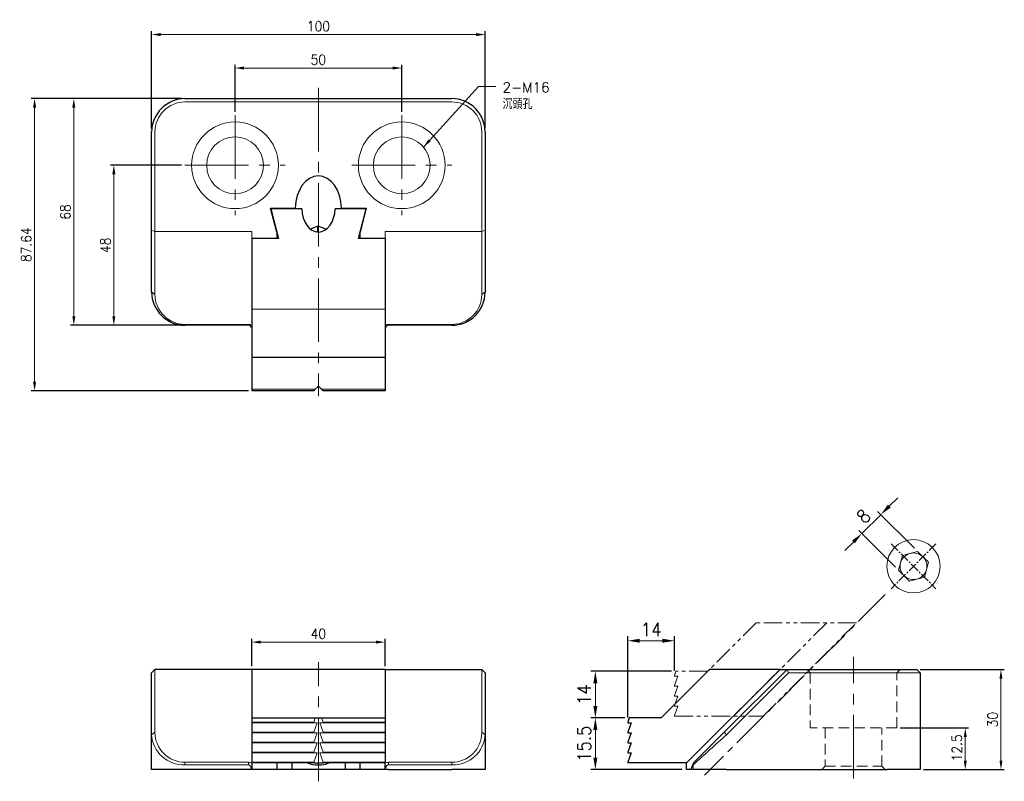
# Model space of a CAD drawing. Header units: millimetres. Extents: x -90 to 206, y -4 to 225.
import ezdxf

# ---------------------------------------------------------------- set-up
doc = ezdxf.new("R2010")
doc.units = ezdxf.units.MM
for name, pattern in [('CENTER2', [28.575, 19.05, -3.175, 3.175, -3.175]), ('DASHED2', [9.525, 6.35, -3.175]), ('PHANTOM2', [31.75, 15.875, -3.175, 3.175, -3.175, 3.175, -3.175])]:
    doc.linetypes.add(name, pattern=pattern)
for name, color, linetype, lineweight in [('01', 4, 'Continuous', 20), ('CL', 1, 'CENTER2', 15), ('DASH', 8, 'DASHED2', 13), ('DIM', 6, 'Continuous', 13), ('G', 3, 'Continuous', 18), ('L', 30, 'PHANTOM2', 5), ('TXT', 3, 'Continuous', 18), ('W', 7, 'Continuous', 30)]:
    doc.layers.add(name, color=color, linetype=linetype, lineweight=lineweight)
doc.styles.add('TEXT1', font='txt.shx', dxfattribs={"height": 3, "bigfont": 'chineset.shx'})
doc.styles.add('TXT-1', font='txt.shx', dxfattribs={"width": 0.9, "bigfont": 'chineset.shx'})
doc.dimstyles.new('ISO-25', dxfattribs={"dimscale": 1.5, "dimtxt": 2, "dimasz": 1.8, "dimexe": 0.66666, "dimexo": 0.66666, "dimgap": 0.66666, "dimtad": 1, "dimdec": 3, "dimdsep": 46, "dimtxsty": 'TXT-1', "dimcen": -2.5, "dimclrd": 256, "dimclre": 256, "dimclrt": 3, "dimadec": 0, "dimazin": 0, "dimtfac": 0.8, "dimtdec": 3, "dimtmove": 0, "dimatfit": 3, "dimfxl": 0, "dimlwd": -1, "dimarcsym": 0})

# ---------------------------------------------------------------- blocks, each defined once
blk = doc.blocks.new('*D18')
at = {"layer": 'Defpoints', "color": 0}
for p in [(25, 210.44), (-25, 196.26), (25, 196.26)]:
    blk.add_point(p, dxfattribs=at)
at = {"layer": 'DIM', "lineweight": -2}
for p, q in [((-25, 197.26), (-25, 211.44)), ((25, 197.26), (25, 211.44))]:
    blk.add_line(p, q, dxfattribs=at)
at = {"layer": 'DIM'}
blk.add_line((-22.3, 210.44), (22.3, 210.44), dxfattribs=at)
for points in [[(-22.3, 210.89), (-22.3, 209.99), (-25, 210.44)], [(22.3, 210.89), (22.3, 209.99), (25, 210.44)]]:
    blk.add_solid(points, dxfattribs=at)
at = {"layer": 'DIM', "color": 3, "insert": (0, 212.94), "char_height": 3, "attachment_point": 5, "style": 'TXT-1'}
blk.add_mtext('50', dxfattribs=at)
blk = doc.blocks.new('*D19')
at = {"layer": 'Defpoints', "color": 0}
for p in [(50, 220.48), (-50, 191.26), (50, 191.26)]:
    blk.add_point(p, dxfattribs=at)
at = {"layer": 'DIM', "lineweight": -2}
for p, q in [((-50, 192.26), (-50, 221.48)), ((50, 192.26), (50, 221.48))]:
    blk.add_line(p, q, dxfattribs=at)
at = {"layer": 'DIM'}
blk.add_line((-47.3, 220.48), (47.3, 220.48), dxfattribs=at)
for points in [[(-47.3, 220.93), (-47.3, 220.03), (-50, 220.48)], [(47.3, 220.93), (47.3, 220.03), (50, 220.48)]]:
    blk.add_solid(points, dxfattribs=at)
at = {"layer": 'DIM', "color": 3, "insert": (0, 222.98), "char_height": 3, "attachment_point": 5, "style": 'TXT-1'}
blk.add_mtext('100', dxfattribs=at)
blk = doc.blocks.new('*D20')
at = {"layer": 'Defpoints', "color": 0}
for p in [(-40, 201.26), (-85.1, 113.62), (-20, 113.62)]:
    blk.add_point(p, dxfattribs=at)
at = {"layer": 'DIM', "lineweight": -2}
for p, q in [((-41, 201.26), (-86.1, 201.26)), ((-21, 113.62), (-86.1, 113.62))]:
    blk.add_line(p, q, dxfattribs=at)
at = {"layer": 'DIM'}
blk.add_line((-85.1, 198.56), (-85.1, 116.32), dxfattribs=at)
for points in [[(-85.55, 198.56), (-84.65, 198.56), (-85.1, 201.26)], [(-85.55, 116.32), (-84.65, 116.32), (-85.1, 113.62)]]:
    blk.add_solid(points, dxfattribs=at)
at = {"layer": 'DIM', "color": 3, "insert": (-87.6, 157.44), "char_height": 3, "attachment_point": 5, "rotation": 90, "style": 'TXT-1'}
blk.add_mtext('87.64', dxfattribs=at)
blk = doc.blocks.new('*D21')
at = {"layer": 'Defpoints', "color": 0}
for p in [(-40, 201.26), (-73.34, 133.26), (-41, 133.26)]:
    blk.add_point(p, dxfattribs=at)
at = {"layer": 'DIM', "lineweight": -2}
for p, q in [((-41, 201.26), (-74.34, 201.26)), ((-42, 133.26), (-74.34, 133.26))]:
    blk.add_line(p, q, dxfattribs=at)
at = {"layer": 'DIM'}
blk.add_line((-73.34, 198.56), (-73.34, 135.96), dxfattribs=at)
for points in [[(-73.79, 198.56), (-72.89, 198.56), (-73.34, 201.26)], [(-73.79, 135.96), (-72.89, 135.96), (-73.34, 133.26)]]:
    blk.add_solid(points, dxfattribs=at)
at = {"layer": 'DIM', "color": 3, "insert": (-75.84, 167.26), "char_height": 3, "attachment_point": 5, "rotation": 90, "style": 'TXT-1'}
blk.add_mtext('68', dxfattribs=at)
blk = doc.blocks.new('*D22')
at = {"layer": 'Defpoints', "color": 0}
for p in [(-40, 181.26), (-61.33, 133.26), (-40, 133.26)]:
    blk.add_point(p, dxfattribs=at)
at = {"layer": 'DIM', "lineweight": -2}
for p, q in [((-41, 181.26), (-62.33, 181.26)), ((-41, 133.26), (-62.33, 133.26))]:
    blk.add_line(p, q, dxfattribs=at)
at = {"layer": 'DIM'}
blk.add_line((-61.33, 178.56), (-61.33, 135.96), dxfattribs=at)
for points in [[(-61.78, 178.56), (-60.88, 178.56), (-61.33, 181.26)], [(-61.78, 135.96), (-60.88, 135.96), (-61.33, 133.26)]]:
    blk.add_solid(points, dxfattribs=at)
at = {"layer": 'DIM', "color": 3, "insert": (-63.83, 157.26), "char_height": 3, "attachment_point": 5, "rotation": 90, "style": 'TXT-1'}
blk.add_mtext('48', dxfattribs=at)
blk = doc.blocks.new('*D23')
at = {"layer": 'Defpoints', "color": 0}
for p in [(20, 38.23), (-20, 30), (20, 30)]:
    blk.add_point(p, dxfattribs=at)
at = {"layer": 'DIM', "lineweight": -2}
for p, q in [((-20, 31), (-20, 39.23)), ((20, 31), (20, 39.23))]:
    blk.add_line(p, q, dxfattribs=at)
at = {"layer": 'DIM'}
blk.add_line((-17.3, 38.23), (17.3, 38.23), dxfattribs=at)
for points in [[(-17.3, 38.68), (-17.3, 37.78), (-20, 38.23)], [(17.3, 38.68), (17.3, 37.78), (20, 38.23)]]:
    blk.add_solid(points, dxfattribs=at)
at = {"layer": 'DIM', "color": 3, "insert": (0, 40.73), "char_height": 3, "attachment_point": 5, "style": 'TXT-1'}
blk.add_mtext('40', dxfattribs=at)
blk = doc.blocks.new('*D24')
at = {"layer": 'Defpoints', "color": 0}
for p in [(168.62, 76.46), (179.65, 65.44), (173.99, 59.78)]:
    blk.add_point(p, dxfattribs=at)
at = {"layer": 'DIM'}
for p, q in [((171.17, 79.01), (173.71, 81.56)), ((162.96, 70.81), (168.62, 76.46)), ((160.42, 68.26), (157.87, 65.72))]:
    blk.add_line(p, q, dxfattribs=at)
at = {"layer": 'DIM', "lineweight": -2}
for p, q in [((178.7, 66.38), (167.68, 77.41)), ((173.05, 60.73), (162.02, 71.75))]:
    blk.add_line(p, q, dxfattribs=at)
at = {"layer": 'DIM'}
for points in [[(170.74, 79.43), (171.59, 78.59), (168.62, 76.46)], [(159.99, 68.69), (160.84, 67.84), (162.96, 70.81)]]:
    blk.add_solid(points, dxfattribs=at)
at = {"layer": 'DIM', "color": 3, "insert": (163.44, 75.99), "char_height": 4, "attachment_point": 5, "rotation": 45, "style": 'TXT-1'}
blk.add_mtext('8', dxfattribs=at)
blk = doc.blocks.new('*D25')
at = {"layer": 'Defpoints', "color": 0}
for p in [(106.78, 38.64), (106.78, 28.25), (92.78, 14.25)]:
    blk.add_point(p, dxfattribs=at)
at = {"layer": 'DIM', "lineweight": -2}
for p, q in [((92.78, 15.59), (92.78, 39.98)), ((106.78, 29.59), (106.78, 39.98))]:
    blk.add_line(p, q, dxfattribs=at)
at = {"layer": 'DIM'}
blk.add_line((96.38, 38.64), (103.18, 38.64), dxfattribs=at)
for points in [[(96.38, 39.24), (96.38, 38.04), (92.78, 38.64)], [(103.18, 39.24), (103.18, 38.04), (106.78, 38.64)]]:
    blk.add_solid(points, dxfattribs=at)
at = {"layer": 'DIM', "color": 3, "insert": (99.78, 41.98), "char_height": 4, "attachment_point": 5, "style": 'TXT-1'}
blk.add_mtext('14', dxfattribs=at)
blk = doc.blocks.new('*D26')
at = {"layer": 'Defpoints', "color": 0}
for p in [(107.23, 29.5), (83.05, 15.5), (93.23, 15.5)]:
    blk.add_point(p, dxfattribs=at)
at = {"layer": 'DIM', "lineweight": -2}
for p, q in [((105.9, 29.5), (81.72, 29.5)), ((91.9, 15.5), (81.72, 15.5))]:
    blk.add_line(p, q, dxfattribs=at)
at = {"layer": 'DIM'}
blk.add_line((83.05, 25.9), (83.05, 19.1), dxfattribs=at)
for points in [[(82.45, 25.9), (83.65, 25.9), (83.05, 29.5)], [(82.45, 19.1), (83.65, 19.1), (83.05, 15.5)]]:
    blk.add_solid(points, dxfattribs=at)
at = {"layer": 'DIM', "color": 3, "insert": (79.72, 22.5), "char_height": 4, "attachment_point": 5, "rotation": 90, "style": 'TXT-1'}
blk.add_mtext('14', dxfattribs=at)
blk = doc.blocks.new('*D27')
at = {"layer": 'Defpoints', "color": 0}
for p in [(93.23, 15.5), (83.05, 0), (110.42, 0)]:
    blk.add_point(p, dxfattribs=at)
at = {"layer": 'DIM', "lineweight": -2}
for p, q in [((91.9, 15.5), (81.72, 15.5)), ((109.09, 0), (81.72, 0))]:
    blk.add_line(p, q, dxfattribs=at)
at = {"layer": 'DIM'}
blk.add_line((83.05, 11.9), (83.05, 3.6), dxfattribs=at)
for points in [[(82.45, 11.9), (83.65, 11.9), (83.05, 15.5)], [(82.45, 3.6), (83.65, 3.6), (83.05, 0)]]:
    blk.add_solid(points, dxfattribs=at)
at = {"layer": 'DIM', "color": 3, "insert": (79.72, 7.75), "char_height": 4, "attachment_point": 5, "rotation": 90, "style": 'TXT-1'}
blk.add_mtext('15.5', dxfattribs=at)
blk = doc.blocks.new('A$C1959648E')
at = {"layer": 'L', "ltscale": 0.35}
for p, q in [((0, 0), (-14.5, -14.5)), ((21.14, 0), (-6.86, -28)), ((30.05, 0), (0, 0)), ((2.05, -28), (30.05, 0)), ((-24.05, -14.5), (-24.5, -15.75)), ((-14.5, -14.5), (-24.05, -14.5)), ((-24.5, -15.75), (-24.5, -16)), ((-23.5, -16), (-24.5, -18.75)), ((-24.5, -16), (-23.5, -16)), ((-24.5, -18.75), (-24.5, -19)), ((-23.5, -19), (-24.5, -21.75)), ((-24.5, -19), (-23.5, -19)), ((-24.5, -21.75), (-24.5, -22)), ((-23.5, -22), (-24.5, -24.75)), ((-24.5, -22), (-23.5, -22)), ((-24.5, -24.75), (-24.5, -25)), ((-23.5, -25), (-24.5, -27.75)), ((-24.5, -25), (-23.5, -25)), ((-24.5, -27.75), (-24.5, -28)), ((-24.5, -28), (2.05, -28))]:
    blk.add_line(p, q, dxfattribs=at)
blk = doc.blocks.new('*D28')
at = {"layer": 'Defpoints', "color": 0}
for p in [(173.42, 12.5), (193.97, 12.5), (180.42, 0)]:
    blk.add_point(p, dxfattribs=at)
at = {"layer": 'DIM', "lineweight": -2}
for p, q in [((174.42, 12.5), (194.97, 12.5)), ((181.42, 0), (194.97, 0))]:
    blk.add_line(p, q, dxfattribs=at)
at = {"layer": 'DIM'}
blk.add_line((193.97, 2.7), (193.97, 9.8), dxfattribs=at)
for points in [[(193.52, 9.8), (194.42, 9.8), (193.97, 12.5)], [(193.52, 2.7), (194.42, 2.7), (193.97, 0)]]:
    blk.add_solid(points, dxfattribs=at)
at = {"layer": 'DIM', "color": 3, "insert": (191.47, 6.51), "char_height": 3, "attachment_point": 5, "rotation": 90, "style": 'TXT-1'}
blk.add_mtext('12.5', dxfattribs=at)
blk = doc.blocks.new('*D29')
at = {"layer": 'Defpoints', "color": 0}
for p in [(179.42, 30), (204.67, 30), (180.42, 0)]:
    blk.add_point(p, dxfattribs=at)
at = {"layer": 'DIM', "lineweight": -2}
for p, q in [((180.42, 30), (205.67, 30)), ((181.42, 0), (205.67, 0))]:
    blk.add_line(p, q, dxfattribs=at)
at = {"layer": 'DIM'}
blk.add_line((204.67, 2.7), (204.67, 27.3), dxfattribs=at)
for points in [[(204.22, 27.3), (205.12, 27.3), (204.67, 30)], [(204.22, 2.7), (205.12, 2.7), (204.67, 0)]]:
    blk.add_solid(points, dxfattribs=at)
at = {"layer": 'DIM', "color": 3, "insert": (202.17, 15), "char_height": 3, "attachment_point": 5, "rotation": 90, "style": 'TXT-1'}
blk.add_mtext('30', dxfattribs=at)

msp = doc.modelspace()

# ---------------------------------------------------------------- linework, layer by layer
at = {"layer": '01'}
msp.add_line((0, 2), (0, 15.5), dxfattribs=at)
for centre in [(-25, 181.2581), (25, 181.2581)]:
    msp.add_circle(centre, 8.5, dxfattribs=at)
at = {"layer": 'CL'}
for p, q in [((0, 204.5028), (0, 112.0335)), ((-25, 196.2581), (-25, 166.2581)), ((25, 196.2581), (25, 166.2581)), ((-40, 181.2581), (-10, 181.2581)), ((10, 181.2581), (40, 181.2581)), ((160.4201, -2.6745), (160.4201, 33.766)), ((0, -3.5261), (0, 32.1915))]:
    msp.add_line(p, q, dxfattribs=at)
at = {"layer": 'CL', "ltscale": 0.15}
for p, q in [((171.713, 67.7152), (185.1863, 54.2419)), ((185.1863, 67.7152), (171.713, 54.2419))]:
    msp.add_line(p, q, dxfattribs=at)
at = {"layer": 'CL', "ltscale": 0.6}
msp.add_line((169.9502, 52.4791), (115.7688, -1.7023), dxfattribs=at)
at = {"layer": 'DASH', "ltscale": 0.5}
for p, q in [((146.4201, 30), (147.4201, 29)), ((173.4201, 29), (174.4201, 30)), ((147.4201, 29), (147.4201, 12.5)), ((173.4201, 12.5), (173.4201, 29)), ((173.4201, 12.5), (147.4201, 12.5)), ((151.9201, 12.5), (151.9201, 1)), ((168.9201, 1), (168.9201, 12.5)), ((151.9201, 1), (150.9201, 0)), ((151.9201, 1), (168.9201, 1)), ((169.9201, 0), (168.9201, 1))]:
    msp.add_line(p, q, dxfattribs=at)
at = {"layer": 'G'}
for p, q in [((40, 200.2581), (-40, 200.2581)), ((-49, 191.2581), (-49, 161.3794)), ((49, 161.3794), (49, 191.2581)), ((-50, 161.7936), (-49, 161.3794)), ((-20, 161.3794), (-49, 161.3794)), ((-49, 161.3794), (-49, 142.551)), ((-20, 161.3794), (-20, 159.2581)), ((20, 161.3794), (49, 161.3794)), ((20, 159.2581), (20, 161.3794)), ((50, 161.7936), (49, 161.3794)), ((49, 142.551), (49, 161.3794)), ((-50, 143.2581), (-49, 142.551)), ((50, 143.2581), (49, 142.551)), ((20, 138.1176), (-20, 138.1176)), ((-40, 133.551), (-21, 133.551)), ((-40, 133.2581), (-40, 133.551)), ((-21, 133.2581), (-21, 133.551)), ((21, 133.2589), (21, 133.5519)), ((21, 133.551), (40, 133.551)), ((40, 133.2581), (40, 133.551)), ((-20, 114.0717), (-0.956, 114.0717)), ((0.956, 114.0717), (20, 114.0717)), ((-49, 30), (-49, 11.1716)), ((49, 11.1716), (49, 30)), ((121.713, 11.1716), (140.5414, 30)), ((140.9556, 29), (140.5414, 30)), ((140.9556, 29), (122.4201, 10.4645)), ((170.4201, 29), (140.9556, 29)), ((180.4201, 29), (170.4201, 29)), ((-1.41, 14.2525), (-0.956, 15.5)), ((0.956, 15.5), (1.41, 14.2525)), ((-1.41, 14.2525), (-20, 14.2525)), ((-1.41, 14), (-20, 14)), ((-1.41, 14), (-1.41, 14.2525)), ((-1.41, 11.2525), (-0.41, 14)), ((-0.41, 14), (-1.41, 14)), ((1.41, 14), (0.41, 14)), ((0.41, 14), (1.41, 11.2525)), ((1.41, 14), (1.41, 14.2525)), ((20, 14.2525), (1.41, 14.2525)), ((20, 14), (1.41, 14)), ((-50, 10.4645), (-49, 11.1716)), ((-1.41, 11.2525), (-20, 11.2525)), ((-1.41, 11), (-20, 11)), ((-1.41, 11), (-1.41, 11.2525)), ((-1.41, 8.2525), (-0.41, 11)), ((-0.41, 11), (-1.41, 11)), ((1.41, 11), (0.41, 11)), ((0.41, 11), (1.41, 8.2525)), ((1.41, 11), (1.41, 11.2525)), ((20, 11.2525), (1.41, 11.2525)), ((20, 11), (1.41, 11)), ((50, 10.4645), (49, 11.1716)), ((112.7129, 2.1715), (121.713, 11.1716)), ((122.4201, 10.4645), (121.713, 11.1716)), ((-1.41, 8.2525), (-20, 8.2525)), ((-1.41, 8), (-20, 8)), ((-1.41, 8), (-1.41, 8.2525)), ((-1.41, 5.2525), (-0.41, 8)), ((-0.41, 8), (-1.41, 8)), ((1.41, 8), (0.41, 8)), ((0.41, 8), (1.41, 5.2525)), ((1.41, 8), (1.41, 8.2525)), ((20, 8.2525), (1.41, 8.2525)), ((20, 8), (1.41, 8)), ((-1.41, 5.2525), (-20, 5.2525)), ((-1.41, 5), (-20, 5)), ((-1.41, 5), (-1.41, 5.2525)), ((-1.41, 2.2525), (-0.41, 5)), ((-0.41, 5), (-1.41, 5)), ((1.41, 5), (0.41, 5)), ((0.41, 5), (1.41, 2.2525)), ((1.41, 5), (1.41, 5.2525)), ((20, 5.2525), (1.41, 5.2525)), ((20, 5), (1.41, 5)), ((-40, 2.1716), (-21, 2.1716)), ((-40, 1.4645), (-40, 2.1716)), ((-21, 1.4645), (-40, 1.4645)), ((-21, 1.4645), (-21, 2.1716)), ((-1.41, 2.2525), (-20, 2.2525)), ((-1.41, 2), (-1.41, 2.2525)), ((1.41, 2), (1.41, 2.2525)), ((20, 2.2525), (1.41, 2.2525)), ((21, 1.4664), (21, 2.1738)), ((21, 2.1716), (40, 2.1716)), ((40, 1.4645), (21, 1.4645)), ((40, 1.4645), (40, 2.1716)), ((112.7129, 2.1715), (112.42, 1.4644)), ((112.4201, 0), (112.4201, 1.4645)), ((112.4436, 1.9021), (112.7149, 2.1735))]:
    msp.add_line(p, q, dxfattribs=at)
for centre in [(-25, 181.2581), (25, 181.2581)]:
    msp.add_circle(centre, 13, dxfattribs=at)
for centre, radius, start, end in [((-40, 191.2581), 9, 90, 180), ((40, 191.2581), 9, 0, 90), ((-39.9938, 142.5572), 9.0062, 180.039484, 269.960516), ((39.9938, 142.5572), 9.0062, 270.039484, 359.960516), ((-20.9841, 131.6261), 1.9259, 59.270657, 90.472557), ((20.9875, 131.6201), 1.9328, 89.630139, 120.725715), ((-40.456, 11.0134), 9.5598, 183.291798, 272.733777), ((-39.9938, 11.1778), 9.0062, 180.039484, 269.960516), ((39.9938, 11.1778), 9.0062, 270.039484, 359.960516), ((40.4513, 11.0186), 9.5648, 267.295807, 356.678618), ((650.2498, -586.0686), 796.5274, 131.5033339, 132.4710911), ((-20.9841, 0.2466), 1.9259, 59.270657, 90.472557), ((20.9875, 0.2407), 1.9328, 89.630139, 120.725715)]:
    msp.add_arc(centre, radius, start, end, dxfattribs=at)
at = {"layer": 'G', "lineweight": 0}
for start, end in [(45.000008, 105.000004), (165.000006, 225.000008), (105.000004, 165.000006), (345.000006, 45.000008), (285.000004, 345.000006), (225.000008, 285.000004)]:
    msp.add_arc((178.4496, 60.9786), 4, start, end, dxfattribs=at)
at = {"layer": 'G'}
for points, degree, knots in [([(-20.0365, 0), (-20.0467, 0.066), (-20.0664, 0.1933), (-20.1082, 0.3753), (-20.1562, 0.5417), (-20.2099, 0.6926), (-20.2678, 0.828), (-20.3286, 0.9479), (-20.3998, 1.0661), (-20.4835, 1.1798), (-20.5826, 1.2848), (-20.6849, 1.3668), (-20.7893, 1.4248), (-20.8946, 1.4611), (-20.9657, 1.4646), (-21, 1.4645)], 3, [0, 0, 0, 0, 0.10973133, 0.21184671, 0.30638901, 0.39341228, 0.47298593, 0.54520086, 0.61017887, 0.69425047, 0.76924189, 0.83594968, 0.89550367, 0.94948481, 1, 1, 1, 1]), ([(21, 1.4654), (20.9796, 1.4659), (20.9382, 1.4651), (20.8759, 1.4528), (20.8135, 1.4327), (20.751, 1.4039), (20.6889, 1.3667), (20.6273, 1.321), (20.5666, 1.2669), (20.5071, 1.2043), (20.4491, 1.1333), (20.37, 1.0214), (20.2757, 0.8521), (20.1764, 0.6111), (20.09, 0.3229), (20.0551, 0.1123), (20.0365, 0)], 3, [0, 0, 0, 0, 0.03006978, 0.06103957, 0.09342967, 0.12769575, 0.16422333, 0.20333112, 0.24527904, 0.29027784, 0.33849828, 0.39007911, 0.50843725, 0.64925392, 0.81300748, 1, 1, 1, 1]), ([(111.6601, 0), (111.857, 0.4753), (112.0393, 0.9563), (112.1565, 1.2653), (112.4436, 1.9021)], 2, [0, 0, 0, 0.5, 0.5, 1, 1, 1]), ([(112.4206, 1.4654), (112.4197, 1.4659), (112.419, 1.4651), (112.413, 1.4528), (112.4032, 1.4327), (112.3893, 1.4039), (112.3712, 1.3667), (112.3488, 1.321), (112.3221, 1.2669), (112.291, 1.2043), (112.2556, 1.1333), (112.1995, 1.0214), (112.1151, 0.8521), (111.9946, 0.6111), (111.8493, 0.3229), (111.744, 0.1123), (111.6879, 0)], 3, [0, 0, 0, 0, 0.03006978, 0.06103957, 0.09342967, 0.12769575, 0.16422333, 0.20333112, 0.24527904, 0.29027784, 0.33849828, 0.39007911, 0.50843725, 0.64925392, 0.81300748, 1, 1, 1, 1])]:
    msp.add_open_spline(points, degree=degree, knots=knots, dxfattribs=at)
at = {"layer": 'W'}
for p, q in [((-40, 201.2581), (40, 201.2581)), ((-50, 161.7936), (-50, 191.2581)), ((50, 191.2581), (50, 161.7936)), ((-14.3658, 168.4505), (-6.9168, 168.4505)), ((-12.5, 161.2009), (-14.3658, 168.4505)), ((-6.9168, 168.1676), (-6.9168, 168.4505)), ((6.9168, 168.4505), (14.3658, 168.4505)), ((6.9168, 168.4505), (6.9168, 168.1676)), ((14.3658, 168.4505), (12.5, 161.2009)), ((-4.999, 168.1676), (-14.293, 168.1676)), ((-14.293, 168.1676), (-12, 159.2581)), ((14.293, 168.1676), (4.999, 168.1676)), ((12, 159.2581), (14.293, 168.1676)), ((-0.1245, 163.0182), (-2.3369, 162.0578)), ((-0.1245, 161.2402), (-0.1245, 163.0182)), ((2.352, 162.0691), (-0.1245, 163.0182)), ((-50, 143.2581), (-50, 161.7936)), ((-12.5, 161.2009), (-12.5, 159.2581)), ((12.5, 159.2581), (12.5, 161.2009)), ((50, 161.7936), (50, 143.2581)), ((-12.5, 159.2581), (-20, 159.2581)), ((-20, 159.2581), (-20, 138.1176)), ((-12, 159.2581), (-20, 159.2581)), ((20, 159.2581), (12, 159.2581)), ((20, 159.2581), (12.5, 159.2581)), ((20, 159.2581), (20, 138.1176)), ((-20, 138.1176), (-20, 123.6176)), ((20, 138.1176), (20, 123.6176)), ((-21, 133.2581), (-40, 133.2581)), ((40, 133.2581), (21, 133.2581)), ((-20, 132.4981), (-20.0365, 132.5259)), ((20.0365, 132.5259), (20, 132.4981)), ((-20, 123.6176), (-20, 114.0717)), ((20, 123.6176), (-20, 123.6176)), ((20, 123.6176), (20, 114.0717)), ((-20, 114.0717), (-20, 113.6176)), ((-1.41, 113.6176), (-20, 113.6176)), ((-1.41, 113.6176), (-0.956, 114.0717)), ((-0.956, 114.0717), (0, 115.0276)), ((0, 115.0276), (0.956, 114.0717)), ((0.956, 114.0717), (1.41, 113.6176)), ((20, 113.6176), (1.41, 113.6176)), ((20, 114.0717), (20, 113.6176)), ((-50, 29), (-49, 30)), ((-20, 30), (-49, 30)), ((-20, 30), (-20, 15.5)), ((20, 30), (-20, 30)), ((20, 30), (49, 30)), ((20, 30), (20, 15.5)), ((50, 29), (49, 30)), ((117.2796, 30), (102.7796, 15.5)), ((110.4201, 2), (138.4201, 30)), ((138.4201, 30), (110.4201, 2)), ((138.4201, 30), (117.2796, 30)), ((138.4201, 30), (140.5414, 30)), ((140.5414, 30), (170.4201, 30)), ((170.4201, 30), (179.4201, 30)), ((180.4201, 29), (179.4201, 30)), ((-50, 10.4645), (-50, 29)), ((50, 29), (50, 10.4645)), ((180.4201, 29), (180.4201, 0)), ((-20, 15.5), (-0.956, 15.5)), ((-20, 15.5), (-20, 14.2525)), ((-0.956, 15.5), (0, 15.5)), ((0, 15.5), (0.956, 15.5)), ((0.956, 15.5), (20, 15.5)), ((20, 15.5), (20, 14.2525)), ((93.2337, 15.5), (92.7796, 14.2525)), ((102.7796, 15.5), (93.2337, 15.5)), ((-20, 14.2525), (-20, 14)), ((-20, 14), (-20, 11.2525)), ((20, 14.2525), (20, 14)), ((20, 14), (20, 11.2525)), ((92.7796, 14.2525), (92.7796, 14)), ((93.7796, 14), (92.7796, 11.2525)), ((92.7796, 14), (93.7796, 14)), ((-50, 0), (-50, 10.4645)), ((-20, 11.2525), (-20, 11)), ((-20, 11), (-20, 8.2525)), ((20, 11.2525), (20, 11)), ((20, 11), (20, 8.2525)), ((50, 10.4645), (50, 0)), ((92.7796, 11.2525), (92.7796, 11)), ((93.7796, 11), (92.7796, 8.2525)), ((92.7796, 11), (93.7796, 11)), ((-20, 8.2525), (-20, 8)), ((-20, 8), (-20, 5.2525)), ((20, 8.2525), (20, 8)), ((20, 8), (20, 5.2525)), ((92.7796, 8.2525), (92.7796, 8)), ((93.7796, 8), (92.7796, 5.2525)), ((92.7796, 8), (93.7796, 8)), ((-20, 5.2525), (-20, 5)), ((-20, 5), (-20, 2.2525)), ((20, 5.2525), (20, 5)), ((20, 5), (20, 2.2525)), ((92.7796, 5.2525), (92.7796, 5)), ((93.7796, 5), (92.7796, 2.2525)), ((92.7796, 5), (93.7796, 5)), ((-40, 0), (-50, 0)), ((-21, 0), (-40, 0)), ((-20.0365, 0), (-21, 0)), ((-20, 0), (-20.0365, 0)), ((-20, 2.2525), (-20, 2)), ((-20, 2), (-20, 0)), ((-1.41, 2), (-20, 2)), ((-12.5147, 0), (-20, 0)), ((-12.5147, 0), (-12.5, 0.0572)), ((-8, 0), (-12.5147, 0)), ((-12.5, 2), (-12.5, 0.0572)), ((-8, 2), (-8, 0)), ((8, 0), (-8, 0)), ((-1.41, 2), (0, 2)), ((0, 2), (1.41, 2)), ((20, 2), (1.41, 2)), ((8, 2), (8, 0)), ((12.5147, 0), (8, 0)), ((12.5, 0.0572), (12.5, 2)), ((12.5, 0.0572), (12.5147, 0)), ((20, 0), (12.5147, 0)), ((20, 2.2525), (20, 2)), ((20, 0), (20, 2)), ((20.0365, 0), (20, 0)), ((21, 0), (20.0365, 0)), ((21, 0), (40, 0)), ((50, 0), (40, 0)), ((92.7796, 2.2525), (92.7796, 2)), ((110.4201, 2), (92.7796, 2)), ((110.4201, 0), (110.4201, 2)), ((111.6601, 0), (110.4201, 0)), ((111.6879, 0), (111.6601, 0)), ((112.4201, 0), (111.6879, 0)), ((122.4201, 0), (112.4201, 0)), ((122.4201, 0), (170.4201, 0)), ((180.4201, 0), (170.4201, 0))]:
    msp.add_line(p, q, dxfattribs=at)
at = {"layer": 'W', "lineweight": 0}
for p, q in [((179.6451, 65.44), (175.1836, 64.2446)), ((182.9111, 62.174), (179.6451, 65.44)), ((175.1836, 64.2446), (173.9882, 59.7831)), ((181.7156, 57.7126), (182.9111, 62.174)), ((173.9882, 59.7831), (177.2542, 56.5172)), ((177.2542, 56.5172), (181.7156, 57.7126))]:
    msp.add_line(p, q, dxfattribs=at)
msp.add_circle((178.4496, 60.9786), 8, dxfattribs=at)
at = {"layer": 'W'}
for centre, radius, start, end in [((-40, 191.2581), 10, 90, 180), ((40, 191.2581), 10, 0, 90), ((-40, 143.2581), 10, 180, 270), ((40, 143.2581), 10, 270, 0), ((-21, 132.2581), 1, 15.531431, 90.001388), ((21.0006, 132.2579), 1.0007, 90.034312, 164.46782)]:
    msp.add_arc(centre, radius, start, end, dxfattribs=at)
for centre, major_axis, start_param, end_param in [((0, 168.3091), (0, -9.7828), 1.58525292, 4.69793239), ((0, 168.3091), (0, 7.0711), 1.59079766, 4.69238765), ((0, 6.3134), (6.9175, 0), 4.22130347, 5.2034745)]:
    msp.add_ellipse(centre, major_axis=major_axis, ratio=0.70710678, start_param=start_param, end_param=end_param, dxfattribs=at)

# ---------------------------------------------------------------- block references
msp.add_blockref('A$C1959648E', (131.2796, 44))

# ---------------------------------------------------------------- texts
at = {"layer": 'TXT', "insert": (55.2093, 206.1378), "char_height": 3, "width": 10.323981, "attachment_point": 1, "style": 'TEXT1'}
msp.add_mtext('2-M16 沉頭孔', dxfattribs=at)

# ---------------------------------------------------------------- dimensions: what is measured, and where the dimension line sits
at = {"layer": 'DIM'}
for base, p1, p2, picture, middle in [((50, 220.4765), (-50, 191.2581), (50, 191.2581), '*D19', (0, 222.9765)), ((25, 210.4403), (-25, 196.2581), (25, 196.2581), '*D18', (0, 212.9403)), ((20, 38.233), (-20, 30), (20, 30), '*D23', (0, 40.733))]:
    dim = msp.add_linear_dim(base=base, p1=p1, p2=p2, dimstyle='ISO-25', dxfattribs=at)
    dim.commit()
    dim.dimension.update_dxf_attribs({"geometry": picture, "text_midpoint": middle})
for base, p1, p2, picture, middle in [((-85.09769, 113.61764), (-40, 201.25809), (-20, 113.61764), '*D20', (-87.59768, 157.43787)), ((-73.3391, 133.2581), (-40, 201.2581), (-41, 133.2581), '*D21', (-75.8391, 167.2581)), ((-61.3303, 133.2581), (-40, 181.2581), (-40, 133.2581), '*D22', (-63.8303, 157.2581))]:
    dim = msp.add_linear_dim(base=base, p1=p1, p2=p2, angle=90, dimstyle='ISO-25', dxfattribs=at)
    dim.commit()
    dim.dimension.update_dxf_attribs({"geometry": picture, "text_midpoint": middle})
for base, p1, p2, angle, picture, middle in [((168.6211, 76.4639), (173.9882, 59.7831), (179.6451, 65.44), 225, '*D24', (163.4357, 75.9925)), ((83.0537, 15.5), (107.2337, 29.5), (93.2337, 15.5), 90, '*D26', (79.7204, 22.5)), ((83.0537, 0), (93.2337, 15.5), (110.4201, 0), 90, '*D27', (79.7204, 7.75))]:
    dim = msp.add_linear_dim(base=base, p1=p1, p2=p2, angle=angle, dimstyle='ISO-25', override={"dimscale": 2}, dxfattribs=at)
    dim.commit()
    dim.dimension.update_dxf_attribs({"geometry": picture, "text_midpoint": middle})
dim = msp.add_linear_dim(base=(106.7796, 38.6445), p1=(92.7796, 14.2525), p2=(106.7796, 28.2525), dimstyle='ISO-25', override={"dimscale": 2}, dxfattribs=at)
dim.commit()
dim.dimension.update_dxf_attribs({"geometry": '*D25', "text_midpoint": (99.7796, 38.6445), "dimtype": 160})
for base, p2, picture, middle in [((204.6746, 30), (179.4201, 30), '*D29', (204.6746, 15)), ((193.9671, 12.5), (173.4201, 12.5), '*D28', (193.9671, 6.5132))]:
    dim = msp.add_linear_dim(base=base, p1=(180.4201, 0), p2=p2, angle=90, dimstyle='ISO-25', dxfattribs=at)
    dim.commit()
    dim.dimension.update_dxf_attribs({"geometry": picture, "text_midpoint": middle, "dimtype": 160})

# ---------------------------------------------------------------- leaders
msp.add_leader([(31.5145, 186.7181), (47.9724, 204.898), (53.2498, 204.898)], dimstyle='ISO-25', override={"dimgap": 0.66666, "dimtad": 0}, dxfattribs=at)

doc.saveas('drawing.dxf')
